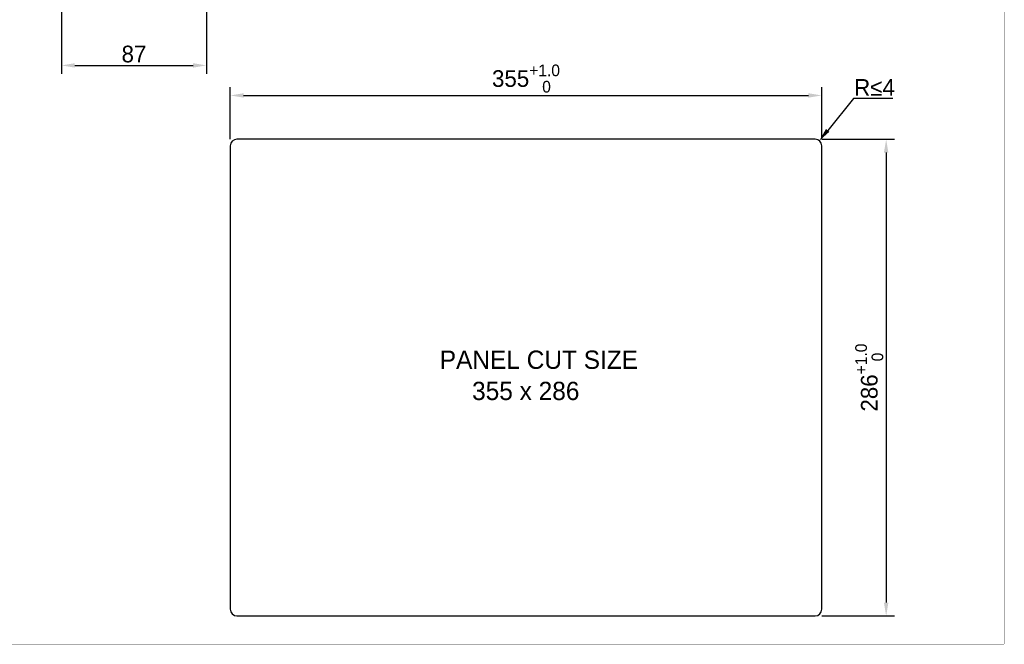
# Model space of a CAD drawing. Header units: millimetres. Extents: x 0 to 1189, y 0 to 841.
# Tile 19 of 50: x 598 to 1189, y 0 to 375. Entities that reach past the tile are written whole.
import ezdxf

# ---------------------------------------------------------------- set-up
doc = ezdxf.new("R2010")
doc.units = ezdxf.units.MM
doc.header["$LTSCALE"] = 65.395
doc.header["$PDMODE"] = 3
doc.header["$PDSIZE"] = 0.01
doc.layers.get('0').update_dxf_attribs({"linetype": 'CONTINUOUS'})
doc.layers.get('Defpoints').update_dxf_attribs({"linetype": 'CONTINUOUS'})
doc.layers.add('00_TOPPPC12-FORMAT', color=7, linetype='CONTINUOUS')
doc.layers.add('11_COMPONENTS', color=7, linetype='CONTINUOUS')
doc.styles.get("Standard").update_dxf_attribs({"font": 'gothic.ttf'})
doc.dimstyles.new('WALL', dxfattribs={"dimtxt": 10, "dimasz": 8, "dimexe": 5, "dimexo": 5, "dimgap": 1.5, "dimtad": 1, "dimtoh": 1, "dimdsep": 46, "dimtxsty": 'STANDARD', "dimcen": 0, "dimadec": 0, "dimazin": 0, "dimtp": 0.001, "dimtm": 0.001, "dimtfac": 1, "dimtofl": 0, "dimtmove": 0, "dimatfit": 3, "dimfxl": 1, "dimtolj": 1, "dimarcsym": 0})

# ---------------------------------------------------------------- blocks, each defined once
blk = doc.blocks.new('*D30')
at = {"color": 0, "lineweight": -2}
for p, q in [((724.52, 302.93), (724.52, 334.19)), ((1079.52, 302.93), (1079.52, 334.19)), ((732.52, 329.19), (1071.52, 329.19))]:
    blk.add_line(p, q, dxfattribs=at)
at = {"color": 0}
for points in [[(732.52, 330.52), (732.52, 327.86), (724.52, 329.19)], [(1071.52, 330.52), (1071.52, 327.86), (1079.52, 329.19)]]:
    blk.add_solid(points, dxfattribs=at)
at = {"layer": 'Defpoints', "color": 0}
for p in [(1079.52, 329.19), (724.52, 297.93), (1079.52, 297.93)]:
    blk.add_point(p, dxfattribs=at)
at = {"color": 0, "insert": (902.02, 339.34), "char_height": 10, "attachment_point": 5}
blk.add_mtext('\\A1;355{\\H0.7x;\\S+1.0^    0;}', dxfattribs=at)
blk = doc.blocks.new('*D31')
at = {"color": 0, "lineweight": -2}
for p, q in [((1079.52, 302.93), (1123.19, 302.93)), ((1118.19, 294.93), (1118.19, 24.93)), ((1079.52, 16.93), (1123.19, 16.93))]:
    blk.add_line(p, q, dxfattribs=at)
at = {"color": 0}
for points in [[(1116.85, 294.93), (1119.52, 294.93), (1118.19, 302.93)], [(1116.85, 24.93), (1119.52, 24.93), (1118.19, 16.93)]]:
    blk.add_solid(points, dxfattribs=at)
at = {"layer": 'Defpoints', "color": 0}
for p in [(1074.52, 302.93), (1074.52, 16.93), (1118.19, 16.93)]:
    blk.add_point(p, dxfattribs=at)
at = {"color": 0, "insert": (1108.04, 159.93), "char_height": 10, "attachment_point": 5, "rotation": 90}
blk.add_mtext('\\A1;286{\\H0.7x;\\S+1.0^    0;}', dxfattribs=at)
blk = doc.blocks.new('*D32')
at = {"color": 0, "lineweight": -2}
for p, q in [((1098.61, 327.37), (1083.09, 308.24)), ((1122.27, 327.37), (1098.61, 327.37))]:
    blk.add_line(p, q, dxfattribs=at)
at = {"color": 0}
blk.add_solid([(1082.05, 309.08), (1084.12, 307.4), (1078.05, 302.03)], dxfattribs=at)
at = {"layer": 'Defpoints', "color": 0}
for p in [(1078.05, 302.03), (1075.52, 298.93)]:
    blk.add_point(p, dxfattribs=at)
at = {"color": 0, "insert": (1111.19, 334), "char_height": 10, "attachment_point": 5}
blk.add_mtext('\\A1;R≤4', dxfattribs=at)
blk = doc.blocks.new('*D35')
at = {"color": 0, "lineweight": -2}
for p, q in [((710.22, 405.85), (710.22, 342.22)), ((623.22, 382.57), (623.22, 342.22)), ((631.22, 347.22), (702.22, 347.22))]:
    blk.add_line(p, q, dxfattribs=at)
at = {"color": 0}
for points in [[(631.22, 348.55), (631.22, 345.88), (623.22, 347.22)], [(702.22, 348.55), (702.22, 345.88), (710.22, 347.22)]]:
    blk.add_solid(points, dxfattribs=at)
at = {"layer": 'Defpoints', "color": 0}
for p in [(710.22, 410.85), (623.22, 387.57), (710.22, 347.22)]:
    blk.add_point(p, dxfattribs=at)
at = {"color": 0, "insert": (666.72, 353.97), "char_height": 10, "attachment_point": 5}
blk.add_mtext('\\A1;87', dxfattribs=at)

msp = doc.modelspace()

# ---------------------------------------------------------------- linework, layer by layer
at = {"layer": '00_TOPPPC12-FORMAT', "color": 7, "linetype": 'Continuous', "const_width": 0.2}
for points in [[(1189, 0), (1189, 841)], [(0, 0), (1189, 0)]]:
    msp.add_lwpolyline(points, dxfattribs=at)
at = {"layer": '11_COMPONENTS', "color": 6, "linetype": 'Continuous'}
for p, q in [((1075.525, 302.927), (728.525, 302.927)), ((724.525, 298.927), (724.525, 20.927)), ((1079.525, 20.927), (1079.525, 298.927)), ((728.525, 16.927), (1075.525, 16.927))]:
    msp.add_line(p, q, dxfattribs=at)
for centre, start, end in [((728.525, 298.927), 90, 180), ((1075.525, 298.927), 0, 90), ((728.525, 20.927), 180, 270), ((1075.525, 20.927), 270, 0)]:
    msp.add_arc(centre, 4, start, end, dxfattribs=at)

# ---------------------------------------------------------------- texts
for s, height, p in [('PANEL CUT SIZE', 10.96886, (850.265, 165.158)), ('355 x 286', 10.9689, (869.657, 146.434))]:
    msp.add_text(s, height=height).set_placement(p)

# ---------------------------------------------------------------- dimensions: what is measured, and where the dimension line sits
dim = msp.add_linear_dim(base=(710.217, 347.218), p1=(623.217, 387.565), p2=(710.217, 410.845), dimstyle='WALL')
dim.commit()
dim.dimension.update_dxf_attribs({"geometry": '*D35', "text_midpoint": (666.717, 347.218), "dimtype": 160})
at = {"color": 6}
dim = msp.add_linear_dim(base=(1079.525, 329.191), p1=(724.525, 297.927), p2=(1079.525, 297.927), text='<>{\\H0.7x;\\S+1.0^    0;}', dimstyle='WALL', dxfattribs=at)
dim.commit()
dim.dimension.update_dxf_attribs({"geometry": '*D30', "text_midpoint": (902.025, 329.191), "dimtype": 160})
dim = msp.add_radius_dim(center=(1075.525, 298.927), mpoint=(1078.045, 302.032), text='R≤4', dimstyle='WALL', dxfattribs=at)
dim.commit()
dim.dimension.update_dxf_attribs({"geometry": '*D32', "text_midpoint": (1111.192, 327.374), "dimtype": 164})
dim = msp.add_linear_dim(base=(1118.186, 16.927), p1=(1074.525, 302.927), p2=(1074.525, 16.927), angle=90, text='<>{\\H0.7x;\\S+1.0^    0;}', dimstyle='WALL', dxfattribs=at)
dim.commit()
dim.dimension.update_dxf_attribs({"geometry": '*D31', "text_midpoint": (1118.186, 159.927), "dimtype": 160})

doc.saveas('drawing.dxf')
